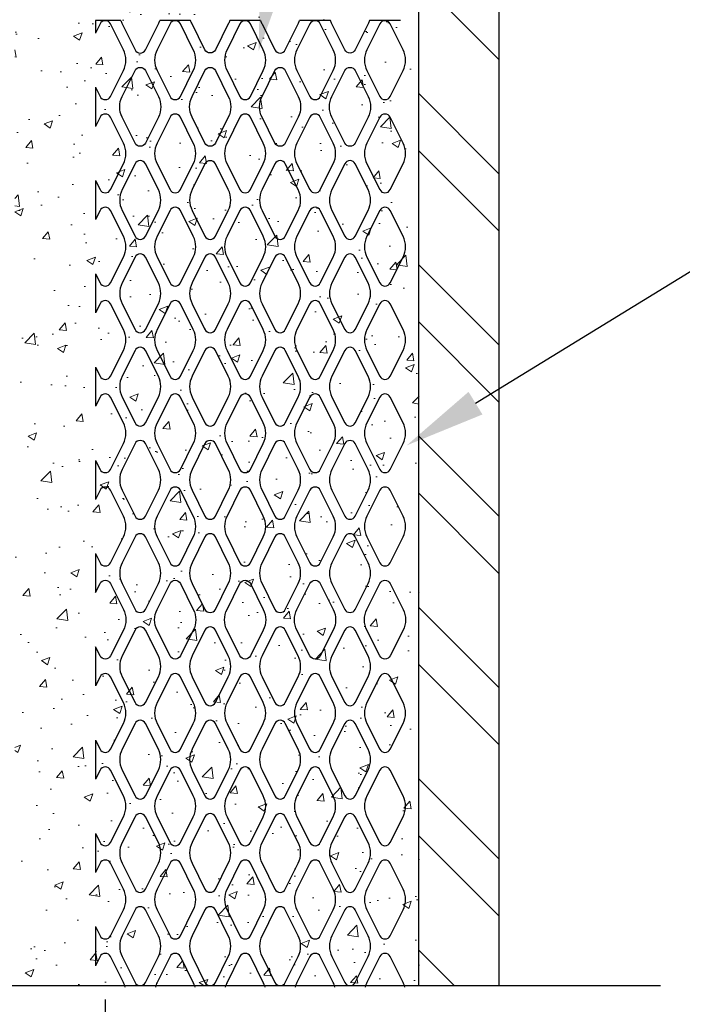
# Model space of a CAD drawing. Header units: inches. Extents: x -159 to 5375, y -275 to 244.
# Tile 21 of 35: x -21.9 to -17.79, y 69.45 to 75.54. Entities that reach past the tile are written whole.
import ezdxf
from ezdxf import colors
from ezdxf.entities.mleader import LeaderData, LeaderLine
from ezdxf.math import Vec2, Vec3

# ---------------------------------------------------------------- set-up
doc = ezdxf.new("R2010")
doc.units = ezdxf.units.IN
doc.header["$MEASUREMENT"] = 0
doc.layers.get('Defpoints').update_dxf_attribs({"color": 140})
for name, color, linetype in [('G-DETL-MEDM', 3, 'Continuous'), ('S-ANNO-DIMS', 1, 'Continuous'), ('S-ANNO-TEXT', 2, 'Continuous'), ('S-DETL-LIGHT', 2, 'Continuous'), ('S-DETL-PATT', 1, 'Continuous')]:
    doc.layers.add(name, color=color, linetype=linetype)
doc.styles.add('Annotative', font='romans.shx', dxfattribs={"width": 0.8, "height": 0.125})
doc.dimstyles.new('Annotative', dxfattribs={"dimscale": 0, "dimtxt": 0.125, "dimasz": 0.125, "dimexe": 0.179688, "dimexo": 0.0625, "dimgap": 0.09, "dimtad": 1, "dimdec": 3, "dimzin": 3, "dimdsep": 46, "dimlunit": 4, "dimtxsty": 'Annotative', "dimcen": 0.09, "dimclrt": 2, "dimazin": 2, "dimtfac": 1, "dimtdec": 3, "dimtmove": 1, "dimatfit": 3, "dimfxl": 1, "dimtfill": 1, "dimfrac": 2, "dimtolj": 1, "dimtzin": 0, "dimarcsym": 0})

# ---------------------------------------------------------------- blocks, each defined once
blk = doc.blocks.new('*D75')
at = {"layer": 'Defpoints', "color": 0, "transparency": 16777216}
for p in [(-21.8659, 69.5915), (-19.4264, 69.5605), (-21.8659, 65.91)]:
    blk.add_point(p, dxfattribs=at)
at = {"layer": 'S-ANNO-DIMS', "color": 0, "lineweight": -2, "transparency": 16777216}
for p, q in [((-21.8659, 69.3415), (-21.8659, 65.1913)), ((-19.4264, 69.3105), (-19.4264, 65.1913)), ((-19.9264, 65.91), (-21.3659, 65.91)), ((-15.0103, 65.91), (-19.4264, 65.91))]:
    blk.add_line(p, q, dxfattribs=at)
at = {"layer": 'S-ANNO-DIMS', "color": 0, "transparency": 16777216}
for points in [[(-21.3659, 65.9934), (-21.3659, 65.8267), (-21.8659, 65.91)], [(-19.9264, 65.9934), (-19.9264, 65.8267), (-19.4264, 65.91)]]:
    blk.add_solid(points, dxfattribs=at)
at = {"layer": 'S-ANNO-DIMS', "color": 2, "transparency": 16777216, "insert": (-16.4369, 65.3), "char_height": 0.5, "attachment_point": 5, "style": 'Annotative', "bg_fill": 3, "box_fill_scale": 1.25, "bg_fill_color": 256, "bg_fill_true_color": 13158600, "bg_fill_transparency": 0}
blk.add_mtext('\\A1;CONC', dxfattribs=at)
at = {"layer": 'S-ANNO-DIMS', "color": 2, "transparency": 16777216, "insert": (-16.4369, 66.651), "char_height": 0.5, "attachment_point": 5, "style": 'Annotative', "bg_fill": 3, "box_fill_scale": 1.25, "bg_fill_color": 256, "bg_fill_true_color": 13158600, "bg_fill_transparency": 0}
blk.add_mtext('\\A1;2 1/2"', dxfattribs=at)
blk = doc.blocks.new('*D76')
at = {"layer": 'Defpoints', "color": 0, "transparency": 16777216}
for p in [(-21.3659, 69.7245), (-21.8659, 69.5915), (-21.8659, 66.8316)]:
    blk.add_point(p, dxfattribs=at)
at = {"layer": 'S-ANNO-DIMS', "color": 0, "lineweight": -2, "transparency": 16777216}
for p, q in [((-21.3659, 69.4745), (-21.3659, 66.1129)), ((-21.8659, 69.3415), (-21.8659, 66.1129)), ((-24.9073, 66.8316), (-21.8659, 66.8316)), ((-22.3659, 66.8316), (-22.8659, 66.8316)), ((-21.3659, 66.8316), (-21.8659, 66.8316)), ((-21.3659, 66.8316), (-21.8659, 66.8316)), ((-20.8659, 66.8316), (-20.3659, 66.8316))]:
    blk.add_line(p, q, dxfattribs=at)
at = {"layer": 'S-ANNO-DIMS', "color": 0, "transparency": 16777216}
for points in [[(-22.3659, 66.9149), (-22.3659, 66.7483), (-21.8659, 66.8316)], [(-20.8659, 66.9149), (-20.8659, 66.7483), (-21.3659, 66.8316)]]:
    blk.add_solid(points, dxfattribs=at)
at = {"layer": 'S-ANNO-DIMS', "color": 2, "transparency": 16777216, "insert": (-23.8997, 67.5726), "char_height": 0.5, "attachment_point": 5, "style": 'Annotative', "bg_fill": 3, "box_fill_scale": 1.25, "bg_fill_color": 256, "bg_fill_true_color": 13158600, "bg_fill_transparency": 0}
blk.add_mtext('\\A1;1/2"', dxfattribs=at)

msp = doc.modelspace()

# ---------------------------------------------------------------- hatches: boundary and pattern name
at = {"layer": 'S-DETL-PATT', "linetype": 'Continuous', "lineweight": 0}
h = msp.add_hatch(dxfattribs=at)
h.set_pattern_fill('ANSI32', color=8, scale=2, angle=-90)
h.set_pattern_definition([(315, (228.73814, 712.5725), (0.5303301, 0.5303301), []), (315, (228.73814, 712.2189), (0.5303301, 0.5303301), [])])
h.paths.add_polyline_path([(-19.4264, 69.5605), (-18.9264, 69.5605), (-18.9264, 79.9844), (-19.4264, 79.9844)])

# ---------------------------------------------------------------- linework, layer by layer
at = {"layer": 'G-DETL-MEDM', "color": 3}
for points in [[(-19.4264, 79.9844), (-19.4264, 69.5605)], [(-18.9264, 69.5605), (-18.9264, 79.9844)]]:
    msp.add_lwpolyline(points, dxfattribs=at)
at = {"layer": 'S-DETL-LIGHT'}
msp.add_lwpolyline([(-17.9264, 69.5605), (-22.9264, 69.5605), (-23.1764, 70.2474), (-23.6764, 68.0803), (-23.9264, 69.5605), (-28.9264, 69.5605)], dxfattribs=at)
at = {"layer": 'S-DETL-PATT', "color": 8}
for p, q in [((-21.4264, 75.5377), (-21.4264, 75.4593)), ((-21.2703, 75.5377), (-21.4264, 75.5377)), ((-20.8372, 75.5377), (-21.0284, 75.5377)), ((-20.4041, 75.5377), (-20.5953, 75.5377)), ((-19.9709, 75.5377), (-20.1622, 75.5377)), ((-19.5378, 75.5377), (-19.7291, 75.5377)), ((-21.4264, 75.1236), (-21.4264, 74.8818)), ((-21.4264, 74.5461), (-21.4264, 74.3043)), ((-21.4264, 73.9686), (-21.4264, 73.7268)), ((-21.4264, 73.3911), (-21.4264, 73.1493)), ((-21.4264, 72.8136), (-21.4264, 72.5718)), ((-21.4264, 72.2361), (-21.4264, 71.9943)), ((-21.4264, 71.6586), (-21.4264, 71.4168)), ((-21.4264, 71.0811), (-21.4264, 70.8393)), ((-21.4264, 70.5036), (-21.4264, 70.2618)), ((-21.4264, 69.9261), (-21.4264, 69.6843))]:
    msp.add_line(p, q, dxfattribs=at)
for points in [[(-21.4264, 75.1236), (-21.3982, 75.0673, 0.618034), (-21.3337, 75.0673), (-21.2538, 75.2269, 0.236068), (-21.2538, 75.356), (-21.3337, 75.5157, 0.618034), (-21.3982, 75.5157), (-21.4264, 75.4593)], [(-21.2703, 75.5377, 0.041235), (-21.2615, 75.5157), (-21.1817, 75.356, 0.618034), (-21.1171, 75.356), (-21.0373, 75.5157, 0.041235), (-21.0284, 75.5377, 0.041235)], [(-20.5953, 75.5377, -0.041235), (-20.6042, 75.5157), (-20.684, 75.356, -0.618034), (-20.7485, 75.356), (-20.8283, 75.5157, -0.041235), (-20.8372, 75.5377, -0.041235)], [(-20.4041, 75.5377, 0.041235), (-20.3952, 75.5157), (-20.3154, 75.356, 0.618034), (-20.2508, 75.356), (-20.171, 75.5157, 0.041235), (-20.1622, 75.5377, 0.041235)], [(-19.7291, 75.5377, -0.041235), (-19.7379, 75.5157), (-19.8177, 75.356, -0.618034), (-19.8823, 75.356), (-19.9621, 75.5157, -0.041235), (-19.9709, 75.5377, -0.041235)], [(-21.4264, 74.5461), (-21.3982, 74.4898, 0.618034), (-21.3337, 74.4898), (-21.2538, 74.6494, 0.236068), (-21.2538, 74.7785), (-21.3337, 74.9382, 0.618034), (-21.3982, 74.9382), (-21.4264, 74.8818)], [(-21.4264, 73.9686), (-21.3982, 73.9123, 0.618034), (-21.3337, 73.9123), (-21.2538, 74.0719, 0.236068), (-21.2538, 74.201), (-21.3337, 74.3607, 0.618034), (-21.3982, 74.3607), (-21.4264, 74.3043)], [(-21.4264, 73.3911), (-21.3982, 73.3348, 0.618034), (-21.3337, 73.3348), (-21.2538, 73.4944, 0.236068), (-21.2538, 73.6235), (-21.3337, 73.7832, 0.618034), (-21.3982, 73.7832), (-21.4264, 73.7268)], [(-21.4264, 72.8136), (-21.3982, 72.7573, 0.618034), (-21.3337, 72.7573), (-21.2538, 72.9169, 0.236068), (-21.2538, 73.046), (-21.3337, 73.2057, 0.618034), (-21.3982, 73.2057), (-21.4264, 73.1493)], [(-21.4264, 72.2361), (-21.3982, 72.1798, 0.618034), (-21.3337, 72.1798), (-21.2538, 72.3394, 0.236068), (-21.2538, 72.4685), (-21.3337, 72.6282, 0.618034), (-21.3982, 72.6282), (-21.4264, 72.5718)], [(-21.4264, 71.9943), (-21.3982, 72.0507, -0.618034), (-21.3337, 72.0507), (-21.2538, 71.891, -0.236068), (-21.2538, 71.7619), (-21.3337, 71.6023, -0.618034), (-21.3982, 71.6023), (-21.4264, 71.6586)], [(-21.4264, 71.0811), (-21.3982, 71.0248, 0.618034), (-21.3337, 71.0248), (-21.2538, 71.1844, 0.236068), (-21.2538, 71.3135), (-21.3337, 71.4732, 0.618034), (-21.3982, 71.4732), (-21.4264, 71.4168)], [(-21.4264, 70.5036), (-21.3982, 70.4473, 0.618034), (-21.3337, 70.4473), (-21.2538, 70.6069, 0.236068), (-21.2538, 70.736), (-21.3337, 70.8957, 0.618034), (-21.3982, 70.8957), (-21.4264, 70.8393)], [(-21.4264, 69.9261), (-21.3982, 69.8698, 0.618034), (-21.3337, 69.8698), (-21.2538, 70.0294, 0.236068), (-21.2538, 70.1585), (-21.3337, 70.3182, 0.618034), (-21.3982, 70.3182), (-21.4264, 70.2618)], [(-21.2429, 69.5513, 0.055004), (-21.2538, 69.581), (-21.3337, 69.7407, 0.618034), (-21.3982, 69.7407), (-21.4264, 69.6843)], [(-20.8097, 69.5513, 0.055004), (-20.8207, 69.581), (-20.9005, 69.7407, 0.618034), (-20.9651, 69.7407), (-21.0449, 69.581, 0.055004), (-21.0559, 69.5513, 0.055004)], [(-20.3766, 69.5513, 0.055004), (-20.3876, 69.581), (-20.4674, 69.7407, 0.618034), (-20.532, 69.7407), (-20.6118, 69.581, 0.055004), (-20.6227, 69.5513, 0.055004)], [(-19.9435, 69.5513, 0.055004), (-19.9545, 69.581), (-20.0343, 69.7407, 0.618034), (-20.0988, 69.7407), (-20.1787, 69.581, 0.055004), (-20.1896, 69.5513, 0.055004)], [(-19.5104, 69.5513, 0.055004), (-19.5213, 69.581), (-19.6012, 69.7407, 0.618034), (-19.6657, 69.7407), (-19.7455, 69.581, 0.055004), (-19.7565, 69.5513, 0.055004)]]:
    msp.add_lwpolyline(points, format="xyb", dxfattribs=at)
for points in [[(-21.0449, 75.356, 0.236068), (-21.0449, 75.2269), (-20.9651, 75.0673, 0.618034), (-20.9005, 75.0673), (-20.8207, 75.2269, 0.236068), (-20.8207, 75.356), (-20.9005, 75.5157, 0.618034), (-20.9651, 75.5157)], [(-20.6118, 75.356, 0.236068), (-20.6118, 75.2269), (-20.532, 75.0673, 0.618034), (-20.4674, 75.0673), (-20.3876, 75.2269, 0.236068), (-20.3876, 75.356), (-20.4674, 75.5157, 0.618034), (-20.532, 75.5157)], [(-20.1787, 75.356, 0.236068), (-20.1787, 75.2269), (-20.0988, 75.0673, 0.618034), (-20.0343, 75.0673), (-19.9545, 75.2269, 0.236068), (-19.9545, 75.356), (-20.0343, 75.5157, 0.618034), (-20.0988, 75.5157)], [(-19.7455, 75.356, 0.236068), (-19.7455, 75.2269), (-19.6657, 75.0673, 0.618034), (-19.6012, 75.0673), (-19.5213, 75.2269, 0.236068), (-19.5213, 75.356), (-19.6012, 75.5157, 0.618034), (-19.6657, 75.5157)], [(-21.0373, 75.0673, -0.236068), (-21.0373, 74.9382), (-21.1171, 74.7785, -0.618034), (-21.1817, 74.7785), (-21.2615, 74.9382, -0.236068), (-21.2615, 75.0673), (-21.1817, 75.2269, -0.618034), (-21.1171, 75.2269)], [(-20.6042, 75.0673, -0.236068), (-20.6042, 74.9382), (-20.684, 74.7785, -0.618034), (-20.7485, 74.7785), (-20.8283, 74.9382, -0.236068), (-20.8283, 75.0673), (-20.7485, 75.2269, -0.618034), (-20.684, 75.2269)], [(-20.171, 75.0673, -0.236068), (-20.171, 74.9382), (-20.2508, 74.7785, -0.618034), (-20.3154, 74.7785), (-20.3952, 74.9382, -0.236068), (-20.3952, 75.0673), (-20.3154, 75.2269, -0.618034), (-20.2508, 75.2269)], [(-19.7379, 75.0673, -0.236068), (-19.7379, 74.9382), (-19.8177, 74.7785, -0.618034), (-19.8823, 74.7785), (-19.9621, 74.9382, -0.236068), (-19.9621, 75.0673), (-19.8823, 75.2269, -0.618034), (-19.8177, 75.2269)], [(-21.0449, 74.7785, 0.236068), (-21.0449, 74.6494), (-20.9651, 74.4898, 0.618034), (-20.9005, 74.4898), (-20.8207, 74.6494, 0.236068), (-20.8207, 74.7785), (-20.9005, 74.9382, 0.618034), (-20.9651, 74.9382)], [(-20.6118, 74.7785, 0.236068), (-20.6118, 74.6494), (-20.532, 74.4898, 0.618034), (-20.4674, 74.4898), (-20.3876, 74.6494, 0.236068), (-20.3876, 74.7785), (-20.4674, 74.9382, 0.618034), (-20.532, 74.9382)], [(-20.1787, 74.7785, 0.236068), (-20.1787, 74.6494), (-20.0988, 74.4898, 0.618034), (-20.0343, 74.4898), (-19.9545, 74.6494, 0.236068), (-19.9545, 74.7785), (-20.0343, 74.9382, 0.618034), (-20.0988, 74.9382)], [(-19.7455, 74.7785, 0.236068), (-19.7455, 74.6494), (-19.6657, 74.4898, 0.618034), (-19.6012, 74.4898), (-19.5213, 74.6494, 0.236068), (-19.5213, 74.7785), (-19.6012, 74.9382, 0.618034), (-19.6657, 74.9382)], [(-21.2615, 74.4898, 0.236068), (-21.2615, 74.3607), (-21.1817, 74.201, 0.618034), (-21.1171, 74.201), (-21.0373, 74.3607, 0.236068), (-21.0373, 74.4898), (-21.1171, 74.6494, 0.618034), (-21.1817, 74.6494)], [(-20.8283, 74.4898, 0.236068), (-20.8283, 74.3607), (-20.7485, 74.201, 0.618034), (-20.684, 74.201), (-20.6042, 74.3607, 0.236068), (-20.6042, 74.4898), (-20.684, 74.6494, 0.618034), (-20.7485, 74.6494)], [(-20.3952, 74.4898, 0.236068), (-20.3952, 74.3607), (-20.3154, 74.201, 0.618034), (-20.2508, 74.201), (-20.171, 74.3607, 0.236068), (-20.171, 74.4898), (-20.2508, 74.6494, 0.618034), (-20.3154, 74.6494)], [(-19.9621, 74.4898, 0.236068), (-19.9621, 74.3607), (-19.8823, 74.201, 0.618034), (-19.8177, 74.201), (-19.7379, 74.3607, 0.236068), (-19.7379, 74.4898), (-19.8177, 74.6494, 0.618034), (-19.8823, 74.6494)], [(-21.0449, 74.201, 0.236068), (-21.0449, 74.0719), (-20.9651, 73.9123, 0.618034), (-20.9005, 73.9123), (-20.8207, 74.0719, 0.236068), (-20.8207, 74.201), (-20.9005, 74.3607, 0.618034), (-20.9651, 74.3607)], [(-20.6118, 74.201, 0.236068), (-20.6118, 74.0719), (-20.532, 73.9123, 0.618034), (-20.4674, 73.9123), (-20.3876, 74.0719, 0.236068), (-20.3876, 74.201), (-20.4674, 74.3607, 0.618034), (-20.532, 74.3607)], [(-20.1787, 74.201, 0.236068), (-20.1787, 74.0719), (-20.0988, 73.9123, 0.618034), (-20.0343, 73.9123), (-19.9545, 74.0719, 0.236068), (-19.9545, 74.201), (-20.0343, 74.3607, 0.618034), (-20.0988, 74.3607)], [(-19.7455, 74.201, 0.236068), (-19.7455, 74.0719), (-19.6657, 73.9123, 0.618034), (-19.6012, 73.9123), (-19.5213, 74.0719, 0.236068), (-19.5213, 74.201), (-19.6012, 74.3607, 0.618034), (-19.6657, 74.3607)], [(-21.2615, 73.9123, 0.236068), (-21.2615, 73.7832), (-21.1817, 73.6235, 0.618034), (-21.1171, 73.6235), (-21.0373, 73.7832, 0.236068), (-21.0373, 73.9123), (-21.1171, 74.0719, 0.618034), (-21.1817, 74.0719)], [(-20.8283, 73.9123, 0.236068), (-20.8283, 73.7832), (-20.7485, 73.6235, 0.618034), (-20.684, 73.6235), (-20.6042, 73.7832, 0.236068), (-20.6042, 73.9123), (-20.684, 74.0719, 0.618034), (-20.7485, 74.0719)], [(-20.3952, 73.9123, 0.236068), (-20.3952, 73.7832), (-20.3154, 73.6235, 0.618034), (-20.2508, 73.6235), (-20.171, 73.7832, 0.236068), (-20.171, 73.9123), (-20.2508, 74.0719, 0.618034), (-20.3154, 74.0719)], [(-19.9621, 73.9123, 0.236068), (-19.9621, 73.7832), (-19.8823, 73.6235, 0.618034), (-19.8177, 73.6235), (-19.7379, 73.7832, 0.236068), (-19.7379, 73.9123), (-19.8177, 74.0719, 0.618034), (-19.8823, 74.0719)], [(-21.0449, 73.6235, 0.236068), (-21.0449, 73.4944), (-20.9651, 73.3348, 0.618034), (-20.9005, 73.3348), (-20.8207, 73.4944, 0.236068), (-20.8207, 73.6235), (-20.9005, 73.7832, 0.618034), (-20.9651, 73.7832)], [(-20.6118, 73.6235, 0.236068), (-20.6118, 73.4944), (-20.532, 73.3348, 0.618034), (-20.4674, 73.3348), (-20.3876, 73.4944, 0.236068), (-20.3876, 73.6235), (-20.4674, 73.7832, 0.618034), (-20.532, 73.7832)], [(-20.1787, 73.6235, 0.236068), (-20.1787, 73.4944), (-20.0988, 73.3348, 0.618034), (-20.0343, 73.3348), (-19.9545, 73.4944, 0.236068), (-19.9545, 73.6235), (-20.0343, 73.7832, 0.618034), (-20.0988, 73.7832)], [(-19.7455, 73.6235, 0.236068), (-19.7455, 73.4944), (-19.6657, 73.3348, 0.618034), (-19.6012, 73.3348), (-19.5213, 73.4944, 0.236068), (-19.5213, 73.6235), (-19.6012, 73.7832, 0.618034), (-19.6657, 73.7832)], [(-21.2615, 73.3348, 0.236068), (-21.2615, 73.2057), (-21.1817, 73.046, 0.618034), (-21.1171, 73.046), (-21.0373, 73.2057, 0.236068), (-21.0373, 73.3348), (-21.1171, 73.4944, 0.618034), (-21.1817, 73.4944)], [(-20.8283, 73.3348, 0.236068), (-20.8283, 73.2057), (-20.7485, 73.046, 0.618034), (-20.684, 73.046), (-20.6042, 73.2057, 0.236068), (-20.6042, 73.3348), (-20.684, 73.4944, 0.618034), (-20.7485, 73.4944)], [(-20.3952, 73.3348, 0.236068), (-20.3952, 73.2057), (-20.3154, 73.046, 0.618034), (-20.2508, 73.046), (-20.171, 73.2057, 0.236068), (-20.171, 73.3348), (-20.2508, 73.4944, 0.618034), (-20.3154, 73.4944)], [(-19.9621, 73.3348, 0.236068), (-19.9621, 73.2057), (-19.8823, 73.046, 0.618034), (-19.8177, 73.046), (-19.7379, 73.2057, 0.236068), (-19.7379, 73.3348), (-19.8177, 73.4944, 0.618034), (-19.8823, 73.4944)], [(-21.0449, 73.046, 0.236068), (-21.0449, 72.9169), (-20.9651, 72.7573, 0.618034), (-20.9005, 72.7573), (-20.8207, 72.9169, 0.236068), (-20.8207, 73.046), (-20.9005, 73.2057, 0.618034), (-20.9651, 73.2057)], [(-20.6118, 73.046, 0.236068), (-20.6118, 72.9169), (-20.532, 72.7573, 0.618034), (-20.4674, 72.7573), (-20.3876, 72.9169, 0.236068), (-20.3876, 73.046), (-20.4674, 73.2057, 0.618034), (-20.532, 73.2057)], [(-20.1787, 73.046, 0.236068), (-20.1787, 72.9169), (-20.0988, 72.7573, 0.618034), (-20.0343, 72.7573), (-19.9545, 72.9169, 0.236068), (-19.9545, 73.046), (-20.0343, 73.2057, 0.618034), (-20.0988, 73.2057)], [(-19.7455, 73.046, 0.236068), (-19.7455, 72.9169), (-19.6657, 72.7573, 0.618034), (-19.6012, 72.7573), (-19.5213, 72.9169, 0.236068), (-19.5213, 73.046), (-19.6012, 73.2057, 0.618034), (-19.6657, 73.2057)], [(-21.2615, 72.7573, 0.236068), (-21.2615, 72.6282), (-21.1817, 72.4685, 0.618034), (-21.1171, 72.4685), (-21.0373, 72.6282, 0.236068), (-21.0373, 72.7573), (-21.1171, 72.9169, 0.618034), (-21.1817, 72.9169)], [(-20.8283, 72.7573, 0.236068), (-20.8283, 72.6282), (-20.7485, 72.4685, 0.618034), (-20.684, 72.4685), (-20.6042, 72.6282, 0.236068), (-20.6042, 72.7573), (-20.684, 72.9169, 0.618034), (-20.7485, 72.9169)], [(-20.3952, 72.7573, 0.236068), (-20.3952, 72.6282), (-20.3154, 72.4685, 0.618034), (-20.2508, 72.4685), (-20.171, 72.6282, 0.236068), (-20.171, 72.7573), (-20.2508, 72.9169, 0.618034), (-20.3154, 72.9169)], [(-19.9621, 72.7573, 0.236068), (-19.9621, 72.6282), (-19.8823, 72.4685, 0.618034), (-19.8177, 72.4685), (-19.7379, 72.6282, 0.236068), (-19.7379, 72.7573), (-19.8177, 72.9169, 0.618034), (-19.8823, 72.9169)], [(-21.0449, 72.4685, 0.236068), (-21.0449, 72.3394), (-20.9651, 72.1798, 0.618034), (-20.9005, 72.1798), (-20.8207, 72.3394, 0.236068), (-20.8207, 72.4685), (-20.9005, 72.6282, 0.618034), (-20.9651, 72.6282)], [(-20.6118, 72.4685, 0.236068), (-20.6118, 72.3394), (-20.532, 72.1798, 0.618034), (-20.4674, 72.1798), (-20.3876, 72.3394, 0.236068), (-20.3876, 72.4685), (-20.4674, 72.6282, 0.618034), (-20.532, 72.6282)], [(-20.1787, 72.4685, 0.236068), (-20.1787, 72.3394), (-20.0988, 72.1798, 0.618034), (-20.0343, 72.1798), (-19.9545, 72.3394, 0.236068), (-19.9545, 72.4685), (-20.0343, 72.6282, 0.618034), (-20.0988, 72.6282)], [(-19.7455, 72.4685, 0.236068), (-19.7455, 72.3394), (-19.6657, 72.1798, 0.618034), (-19.6012, 72.1798), (-19.5213, 72.3394, 0.236068), (-19.5213, 72.4685), (-19.6012, 72.6282, 0.618034), (-19.6657, 72.6282)], [(-21.2615, 72.1798, 0.236068), (-21.2615, 72.0507), (-21.1817, 71.891, 0.618034), (-21.1171, 71.891), (-21.0373, 72.0507, 0.236068), (-21.0373, 72.1798), (-21.1171, 72.3394, 0.618034), (-21.1817, 72.3394)], [(-20.8283, 72.1798, 0.236068), (-20.8283, 72.0507), (-20.7485, 71.891, 0.618034), (-20.684, 71.891), (-20.6042, 72.0507, 0.236068), (-20.6042, 72.1798), (-20.684, 72.3394, 0.618034), (-20.7485, 72.3394)], [(-20.3952, 72.1798, 0.236068), (-20.3952, 72.0507), (-20.3154, 71.891, 0.618034), (-20.2508, 71.891), (-20.171, 72.0507, 0.236068), (-20.171, 72.1798), (-20.2508, 72.3394, 0.618034), (-20.3154, 72.3394)], [(-19.9621, 72.1798, 0.236068), (-19.9621, 72.0507), (-19.8823, 71.891, 0.618034), (-19.8177, 71.891), (-19.7379, 72.0507, 0.236068), (-19.7379, 72.1798), (-19.8177, 72.3394, 0.618034), (-19.8823, 72.3394)], [(-21.0449, 71.7619, -0.236068), (-21.0449, 71.891), (-20.9651, 72.0507, -0.618034), (-20.9005, 72.0507), (-20.8207, 71.891, -0.236068), (-20.8207, 71.7619), (-20.9005, 71.6023, -0.618034), (-20.9651, 71.6023)], [(-20.6118, 71.7619, -0.236068), (-20.6118, 71.891), (-20.532, 72.0507, -0.618034), (-20.4674, 72.0507), (-20.3876, 71.891, -0.236068), (-20.3876, 71.7619), (-20.4674, 71.6023, -0.618034), (-20.532, 71.6023)], [(-20.1787, 71.7619, -0.236068), (-20.1787, 71.891), (-20.0988, 72.0507, -0.618034), (-20.0343, 72.0507), (-19.9545, 71.891, -0.236068), (-19.9545, 71.7619), (-20.0343, 71.6023, -0.618034), (-20.0988, 71.6023)], [(-19.7455, 71.7619, -0.236068), (-19.7455, 71.891), (-19.6657, 72.0507, -0.618034), (-19.6012, 72.0507), (-19.5213, 71.891, -0.236068), (-19.5213, 71.7619), (-19.6012, 71.6023, -0.618034), (-19.6657, 71.6023)], [(-21.2615, 71.6023, 0.236068), (-21.2615, 71.4732), (-21.1817, 71.3135, 0.618034), (-21.1171, 71.3135), (-21.0373, 71.4732, 0.236068), (-21.0373, 71.6023), (-21.1171, 71.7619, 0.618034), (-21.1817, 71.7619)], [(-20.8283, 71.6023, 0.236068), (-20.8283, 71.4732), (-20.7485, 71.3135, 0.618034), (-20.684, 71.3135), (-20.6042, 71.4732, 0.236068), (-20.6042, 71.6023), (-20.684, 71.7619, 0.618034), (-20.7485, 71.7619)], [(-20.3952, 71.6023, 0.236068), (-20.3952, 71.4732), (-20.3154, 71.3135, 0.618034), (-20.2508, 71.3135), (-20.171, 71.4732, 0.236068), (-20.171, 71.6023), (-20.2508, 71.7619, 0.618034), (-20.3154, 71.7619)], [(-19.9621, 71.6023, 0.236068), (-19.9621, 71.4732), (-19.8823, 71.3135, 0.618034), (-19.8177, 71.3135), (-19.7379, 71.4732, 0.236068), (-19.7379, 71.6023), (-19.8177, 71.7619, 0.618034), (-19.8823, 71.7619)], [(-21.0449, 71.3135, 0.236068), (-21.0449, 71.1844), (-20.9651, 71.0248, 0.618034), (-20.9005, 71.0248), (-20.8207, 71.1844, 0.236068), (-20.8207, 71.3135), (-20.9005, 71.4732, 0.618034), (-20.9651, 71.4732)], [(-20.6118, 71.3135, 0.236068), (-20.6118, 71.1844), (-20.532, 71.0248, 0.618034), (-20.4674, 71.0248), (-20.3876, 71.1844, 0.236068), (-20.3876, 71.3135), (-20.4674, 71.4732, 0.618034), (-20.532, 71.4732)], [(-20.1787, 71.3135, 0.236068), (-20.1787, 71.1844), (-20.0988, 71.0248, 0.618034), (-20.0343, 71.0248), (-19.9545, 71.1844, 0.236068), (-19.9545, 71.3135), (-20.0343, 71.4732, 0.618034), (-20.0988, 71.4732)], [(-19.7455, 71.3135, 0.236068), (-19.7455, 71.1844), (-19.6657, 71.0248, 0.618034), (-19.6012, 71.0248), (-19.5213, 71.1844, 0.236068), (-19.5213, 71.3135), (-19.6012, 71.4732, 0.618034), (-19.6657, 71.4732)], [(-21.2615, 71.0248, 0.236068), (-21.2615, 70.8957), (-21.1817, 70.736, 0.618034), (-21.1171, 70.736), (-21.0373, 70.8957, 0.236068), (-21.0373, 71.0248), (-21.1171, 71.1844, 0.618034), (-21.1817, 71.1844)], [(-20.8283, 71.0248, 0.236068), (-20.8283, 70.8957), (-20.7485, 70.736, 0.618034), (-20.684, 70.736), (-20.6042, 70.8957, 0.236068), (-20.6042, 71.0248), (-20.684, 71.1844, 0.618034), (-20.7485, 71.1844)], [(-20.3952, 71.0248, 0.236068), (-20.3952, 70.8957), (-20.3154, 70.736, 0.618034), (-20.2508, 70.736), (-20.171, 70.8957, 0.236068), (-20.171, 71.0248), (-20.2508, 71.1844, 0.618034), (-20.3154, 71.1844)], [(-19.9621, 71.0248, 0.236068), (-19.9621, 70.8957), (-19.8823, 70.736, 0.618034), (-19.8177, 70.736), (-19.7379, 70.8957, 0.236068), (-19.7379, 71.0248), (-19.8177, 71.1844, 0.618034), (-19.8823, 71.1844)], [(-21.0449, 70.736, 0.236068), (-21.0449, 70.6069), (-20.9651, 70.4473, 0.618034), (-20.9005, 70.4473), (-20.8207, 70.6069, 0.236068), (-20.8207, 70.736), (-20.9005, 70.8957, 0.618034), (-20.9651, 70.8957)], [(-20.6118, 70.736, 0.236068), (-20.6118, 70.6069), (-20.532, 70.4473, 0.618034), (-20.4674, 70.4473), (-20.3876, 70.6069, 0.236068), (-20.3876, 70.736), (-20.4674, 70.8957, 0.618034), (-20.532, 70.8957)], [(-20.1787, 70.736, 0.236068), (-20.1787, 70.6069), (-20.0988, 70.4473, 0.618034), (-20.0343, 70.4473), (-19.9545, 70.6069, 0.236068), (-19.9545, 70.736), (-20.0343, 70.8957, 0.618034), (-20.0988, 70.8957)], [(-19.7455, 70.736, 0.236068), (-19.7455, 70.6069), (-19.6657, 70.4473, 0.618034), (-19.6012, 70.4473), (-19.5213, 70.6069, 0.236068), (-19.5213, 70.736), (-19.6012, 70.8957, 0.618034), (-19.6657, 70.8957)], [(-21.2615, 70.4473, 0.236068), (-21.2615, 70.3182), (-21.1817, 70.1585, 0.618034), (-21.1171, 70.1585), (-21.0373, 70.3182, 0.236068), (-21.0373, 70.4473), (-21.1171, 70.6069, 0.618034), (-21.1817, 70.6069)], [(-20.8283, 70.4473, 0.236068), (-20.8283, 70.3182), (-20.7485, 70.1585, 0.618034), (-20.684, 70.1585), (-20.6042, 70.3182, 0.236068), (-20.6042, 70.4473), (-20.684, 70.6069, 0.618034), (-20.7485, 70.6069)], [(-20.3952, 70.4473, 0.236068), (-20.3952, 70.3182), (-20.3154, 70.1585, 0.618034), (-20.2508, 70.1585), (-20.171, 70.3182, 0.236068), (-20.171, 70.4473), (-20.2508, 70.6069, 0.618034), (-20.3154, 70.6069)], [(-19.9621, 70.4473, 0.236068), (-19.9621, 70.3182), (-19.8823, 70.1585, 0.618034), (-19.8177, 70.1585), (-19.7379, 70.3182, 0.236068), (-19.7379, 70.4473), (-19.8177, 70.6069, 0.618034), (-19.8823, 70.6069)], [(-21.0449, 70.1585, 0.236068), (-21.0449, 70.0294), (-20.9651, 69.8698, 0.618034), (-20.9005, 69.8698), (-20.8207, 70.0294, 0.236068), (-20.8207, 70.1585), (-20.9005, 70.3182, 0.618034), (-20.9651, 70.3182)], [(-20.6118, 70.1585, 0.236068), (-20.6118, 70.0294), (-20.532, 69.8698, 0.618034), (-20.4674, 69.8698), (-20.3876, 70.0294, 0.236068), (-20.3876, 70.1585), (-20.4674, 70.3182, 0.618034), (-20.532, 70.3182)], [(-20.1787, 70.1585, 0.236068), (-20.1787, 70.0294), (-20.0988, 69.8698, 0.618034), (-20.0343, 69.8698), (-19.9545, 70.0294, 0.236068), (-19.9545, 70.1585), (-20.0343, 70.3182, 0.618034), (-20.0988, 70.3182)], [(-19.7455, 70.1585, 0.236068), (-19.7455, 70.0294), (-19.6657, 69.8698, 0.618034), (-19.6012, 69.8698), (-19.5213, 70.0294, 0.236068), (-19.5213, 70.1585), (-19.6012, 70.3182, 0.618034), (-19.6657, 70.3182)], [(-21.2615, 69.8698, 0.236068), (-21.2615, 69.7407), (-21.1817, 69.581, 0.618034), (-21.1171, 69.581), (-21.0373, 69.7407, 0.236068), (-21.0373, 69.8698), (-21.1171, 70.0294, 0.618034), (-21.1817, 70.0294)], [(-20.8283, 69.8698, 0.236068), (-20.8283, 69.7407), (-20.7485, 69.581, 0.618034), (-20.684, 69.581), (-20.6042, 69.7407, 0.236068), (-20.6042, 69.8698), (-20.684, 70.0294, 0.618034), (-20.7485, 70.0294)], [(-20.3952, 69.8698, 0.236068), (-20.3952, 69.7407), (-20.3154, 69.581, 0.618034), (-20.2508, 69.581), (-20.171, 69.7407, 0.236068), (-20.171, 69.8698), (-20.2508, 70.0294, 0.618034), (-20.3154, 70.0294)], [(-19.9621, 69.8698, 0.236068), (-19.9621, 69.7407), (-19.8823, 69.581, 0.618034), (-19.8177, 69.581), (-19.7379, 69.7407, 0.236068), (-19.7379, 69.8698), (-19.8177, 70.0294, 0.618034), (-19.8823, 70.0294)]]:
    msp.add_lwpolyline(points, format="xyb", close=True, dxfattribs=at)

# ---------------------------------------------------------------- leaders
at = {"layer": 'S-ANNO-TEXT', "linetype": 'Continuous'}
ml = msp.add_multileader_mtext('Standard', dxfattribs=at)
ml.set_content('CONC FILL W/ EXPANDED MTL', color=256, style='Annotative')
ml.set_leader_properties(color=1)
ml.build(insert=Vec2(0, 0))
ml.multileader.update_dxf_attribs({"text_right_attachment_type": 3, "dogleg_length": 0.125, "arrow_head_size": 0.5, "scale": 4})
ctx = ml.context
ctx.base_point, ctx.scale, ctx.char_height, ctx.arrow_head_size, ctx.landing_gap_size, ctx.plane_origin = Vec3(-25.4281, 81.2979), 4, 0.5, 0.5, 0.5, Vec3(-215.7967, -124.6129)
ctx.right_attachment = 3
notes = []
notes.append((ctx, [(1, (1, 1, 0), (-19.4709, 80.3694), (-1, 0), 0.5, [(0, [(-20.4168, 75.3453)], 0, [])])]))
ctx.mtext.insert, ctx.mtext.width, ctx.mtext.defined_height = Vec3(-24.9281, 81.5479), 5.64695, 1.3309
ml = msp.add_multileader_mtext('Standard', dxfattribs=at)
ml.set_content('1"x1" MTL CLIPS 2" LONG @ 2\'-0"OC FOR CONC FINISH GAUGE', color=256, style='Annotative')
ml.set_leader_properties(color=1)
ml.build(insert=Vec2(0, 0))
ml.multileader.update_dxf_attribs({"text_right_attachment_type": 3, "dogleg_length": 0.125, "arrow_head_size": 0.5, "scale": 4})
ctx = ml.context
ctx.base_point, ctx.scale, ctx.char_height, ctx.arrow_head_size, ctx.landing_gap_size, ctx.plane_origin = Vec3(-42.7245, 74.011), 4, 0.5, 0.5, 0.5, Vec3(-241.8257, -128.6731)
ctx.right_attachment = 3
notes.append((ctx, [(0, (1, 1, 0), (-43.2245, 74.011), (1, 0), 0.5, [(0, [(-49.3863, 77.0785)], 0, [])])]))
ctx.mtext.insert, ctx.mtext.width, ctx.mtext.defined_height = Vec3(-42.2245, 74.261), 7.277833, 1.3309
at = {"layer": 'S-ANNO-TEXT', "linetype": 'Continuous', "lineweight": 0}
ml = msp.add_multileader_mtext('Standard', dxfattribs=at)
ml.set_content('TACK WELD, (TYP)', color=256, style='Annotative')
ml.set_leader_properties(color=1)
ml.build(insert=Vec2(0, 0))
ml.multileader.update_dxf_attribs({"text_right_attachment_type": 3, "dogleg_length": 0.125, "arrow_head_size": 0.5, "scale": 4})
ctx = ml.context
ctx.base_point, ctx.scale, ctx.char_height, ctx.arrow_head_size, ctx.landing_gap_size, ctx.plane_origin = Vec3(-82.278, 75.0972), 4, 0.5, 0.5, 0.5, Vec3(27.82, 174.4283)
ctx.right_attachment = 3
notes.append((ctx, [(0, (1, 1, 0), (-75.3113, 75.002), (-1, 0), 0.5, [(1, [(-61.3864, 76.5785), (-70.8863, 76.5785)], 0, [])])]))
ctx.mtext.insert, ctx.mtext.width, ctx.mtext.defined_height, ctx.mtext.flow_direction = Vec3(-81.778, 75.4305), 26.251426, 0.6655, 5
at = {"layer": 'S-ANNO-TEXT', "linetype": 'Continuous'}
ml = msp.add_multileader_mtext('Standard', dxfattribs=at)
ml.set_content('TACK WELD EXPANDED MTL AS SHOWN IN DETAILS C1/ AND C3/ S-703', color=256, style='Annotative')
ml.set_leader_properties(color=1)
ml.build(insert=Vec2(0, 0))
ml.multileader.update_dxf_attribs({"text_right_attachment_type": 3, "dogleg_length": 0.125, "arrow_head_size": 0.5, "scale": 4})
ctx = ml.context
ctx.base_point, ctx.scale, ctx.char_height, ctx.arrow_head_size, ctx.landing_gap_size, ctx.plane_origin = Vec3(-17.1861, 74.0188), 4, 0.5, 0.5, 0.5, Vec3(-232.9672, -129.4741)
ctx.right_attachment = 3
notes.append((ctx, [(0, (1, 1, 0), (-17.6861, 74.0188), (1, 0), 0.5, [(1, [(-19.499, 72.9062)], 0, [])])]))
ctx.mtext.insert, ctx.mtext.width, ctx.mtext.defined_height = Vec3(-16.6861, 74.3521), 5.191256, 1.3309
ml = msp.add_multileader_mtext('Standard', dxfattribs=at)
ml.set_content('1x IPE WOOD', color=256, style='Annotative')
ml.set_leader_properties(color=1)
ml.build(insert=Vec2(0, 0))
ml.multileader.update_dxf_attribs({"text_right_attachment_type": 3, "dogleg_length": 0.125, "arrow_head_size": 0.5, "scale": 4})
ctx = ml.context
ctx.base_point, ctx.scale, ctx.char_height, ctx.arrow_head_size, ctx.landing_gap_size, ctx.plane_origin = Vec3(-34.4806, 70.7461), 4, 0.5, 0.5, 0.5, Vec3(-232.8572, -128.595)
ctx.right_attachment = 3
notes.append((ctx, [(1, (1, 1, 0), (-29.0378, 70.7461), (-1, 0), 0.5, [(0, [(-26.1764, 74.1542)], 0, [])])]))
ctx.mtext.insert, ctx.mtext.width, ctx.mtext.defined_height = Vec3(-33.9806, 70.9961), 4.253062, 1.3309
ml = msp.add_multileader_mtext('Standard', dxfattribs=at)
ml.set_content('1/2" STEEL EXTERIOR PLATE, (TYP)', color=256, style='Annotative')
ml.set_leader_properties(color=1)
ml.build(insert=Vec2(0, 0))
ml.multileader.update_dxf_attribs({"text_right_attachment_type": 3, "dogleg_length": 0.125, "arrow_head_size": 0.5, "scale": 4})
ctx = ml.context
ctx.base_point, ctx.scale, ctx.char_height, ctx.arrow_head_size, ctx.landing_gap_size, ctx.plane_origin = Vec3(-42.7245, 67.8719), 4, 0.5, 0.5, 0.5, Vec3(-243.9462, -132.1156)
ctx.right_attachment = 3
notes.append((ctx, [(0, (1, 1, 0), (-43.2245, 67.8719), (1, 0), 0.5, [(0, [(-49.9962, 70.5785)], 0, [])])]))
ctx.mtext.insert, ctx.mtext.width, ctx.mtext.defined_height = Vec3(-42.2245, 68.2052), 6.675701, 1.3309
for ctx, leaders in notes:
    for number, flags, end, landing, length, lines in leaders:
        leader = LeaderData()
        leader.index, (leader.has_last_leader_line, leader.has_dogleg_vector, leader.attachment_direction) = number, flags
        leader.last_leader_point, leader.dogleg_vector, leader.dogleg_length = Vec3(end), Vec3(landing), length
        for number, points, colour, breaks in lines:
            line = LeaderLine()
            line.index, line.vertices, line.color, line.breaks = number, Vec3.list(points), colors.encode_raw_color(colour), breaks
            leader.lines.append(line)
        ctx.leaders.append(leader)

# ---------------------------------------------------------------- next in the draw order: dimensions: what is measured, and where the dimension line sits
at = {"layer": 'S-ANNO-DIMS'}
dim = msp.add_linear_dim(base=(-21.86594, 65.91004), p1=(-19.42635, 69.56052), p2=(-21.86594, 69.59154), text='<>\\XCONC', dimstyle='Annotative', override={"dimtxt": 0.125, "dimasz": 0.125, "dimpost": '\\X', "dimtxsty": 'Annotative', "dimtfill": 1}, dxfattribs=at)
dim.commit()
dim.dimension.update_dxf_attribs({"geometry": '*D75', "text_midpoint": (-16.43694, 66.22002), "dimtype": 160})

# ---------------------------------------------------------------- next in the draw order: hatches: boundary and pattern name
at = {"layer": 'S-DETL-PATT', "linetype": 'Continuous', "lineweight": 0}
h = msp.add_hatch(dxfattribs=at)
h.set_pattern_fill('AR-CONC', color=8, scale=0.075)
h.set_pattern_definition([(50, (-0.9039, 1.3168), (0.5379451, -0.047064), [0.05625, -0.61875]), (355, (-0.9039, 1.3168), (-0.1040635, 0.564144), [0.045, -0.495]), (100.45144, (-0.8591, 1.3129), (0.4338816, 0.51708), [0.047805, -0.5258566]), (46.1842, (-0.9039, 1.4668), (0.800431, -0.1241395), [0.084375, -0.928125]), (96.6356, (-0.8372, 1.4565), (0.7009965, 0.730589), [0.071708, -0.788785]), (351.1842, (-0.9039, 1.4668), (0.7009965, 0.730589), [0.0675, -0.7425]), (21, (-0.8289, 1.4293), (0.4476803, -0.3019642), [0.05625, -0.61875]), (326, (-0.8289, 1.4293), (0.1824865, 0.5438625), [0.045, -0.495]), (71.45144, (-0.7916, 1.40415), (0.6301668, 0.2418984), [0.047805, -0.5258566]), (37.5, (-0.90391, 1.31682), (0.0091199, 0.2496704), [0, -0.489, 0, -0.5025, 0, -0.496875]), (7.5, (-0.90391, 1.31682), (0.19730215, 0.2958088), [0, -0.2865, 0, -0.47775, 0, -0.189375]), (327.5, (-1.07116, 1.31682), (0.40036683, -0.01691615), [0, -0.1875, 0, -0.585, 0, -0.77625]), (317.5, (-1.14616, 1.3168), (0.4373896, 0.0750787), [0, -0.24375, 0, -0.3885, 0, -0.55125])])
edge = h.paths.add_edge_path()
edge.add_arc((-19.2661, 76.0578), 0.5354, 181.16134, 252.57846, ccw=False)
edge.add_line((-19.8014, 76.0469), (-19.8594, 76.918))
edge.add_arc((-20.4728, 76.871), 0.6152, 4.3893, 85.66663)
edge.add_line((-20.4264, 77.4844), (-22.0514, 77.4844))
edge.add_arc((-22.0514, 77.3594), 0.125, 0, 90, ccw=False)
edge.add_line((-21.9264, 77.3594), (-21.9264, 69.5605))
edge.add_line((-21.9264, 69.5605), (-19.4169, 69.5611))
edge.add_line((-19.4169, 69.5611), (-19.4264, 75.5469))

# ---------------------------------------------------------------- next in the draw order: dimensions: what is measured, and where the dimension line sits
at = {"layer": 'S-ANNO-DIMS'}
dim = msp.add_linear_dim(base=(-21.8659, 66.8316), p1=(-21.3659, 69.7245), p2=(-21.8659, 69.5915), dimstyle='Annotative', override={"dimtxt": 0.125, "dimasz": 0.125, "dimpost": '\\X', "dimtxsty": 'Annotative', "dimtfill": 1}, dxfattribs=at)
dim.commit()
dim.dimension.update_dxf_attribs({"geometry": '*D76', "text_midpoint": (-23.8997, 66.8002), "dimtype": 160})

doc.saveas('drawing.dxf')
